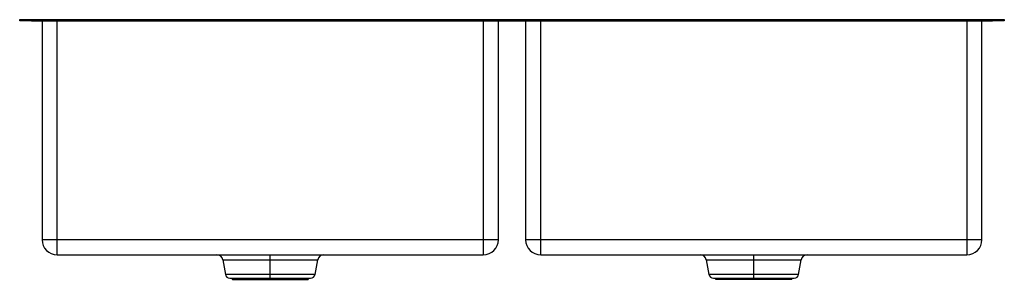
# Paper-space layout '_Normale a' of a CAD drawing. Header units: millimetres. Extents: x 0 to 840, y -222 to 0.
import ezdxf

# ---------------------------------------------------------------- set-up
doc = ezdxf.new("R2010")
doc.units = ezdxf.units.MM

psp = doc.layouts.new('_Normale a')

# ---------------------------------------------------------------- linework, layer by layer
at = {"color": 7, "linetype": 'Continuous', "lineweight": 25}
for p, q in [((0, -0.9), (0, 0)), ((0, 0), (840, 0)), ((10, 0), (10, -0.9)), ((830, -0.9), (830, 0)), ((840, 0), (840, -0.9)), ((10, -0.9), (830, -0.9)), ((19.1, -0.9), (19.1, -188)), ((32, -200.9), (32, -0.9)), ((395.5, -0.9), (395.5, -200.9)), ((408.4, -188), (408.4, -0.9)), ((431.6, -0.9), (431.6, -188)), ((444.5, -200.9), (444.5, -0.9)), ((808, -0.9), (808, -200.9)), ((820.9, -188), (820.9, -0.9)), ((408.4, -188), (19.1, -188)), ((820.9, -188), (431.6, -188)), ((32, -200.9), (395.5, -200.9)), ((213.75, -221.9), (213.75, -200.9)), ((444.5, -200.9), (808, -200.9)), ((626.25, -221.9), (626.25, -200.9)), ((173.24, -205.11), (175.45, -217.68)), ((252.05, -217.68), (254.26, -205.11)), ((585.74, -205.11), (587.95, -217.68)), ((664.55, -217.68), (666.76, -205.11)), ((179.29, -220.9), (248.21, -220.9)), ((180.78, -220.9), (181.48, -221.9)), ((181.48, -221.9), (246.02, -221.9)), ((246.02, -221.9), (246.72, -220.9)), ((591.79, -220.9), (660.71, -220.9)), ((593.28, -220.9), (593.98, -221.9)), ((658.52, -221.9), (593.98, -221.9)), ((658.52, -221.9), (659.22, -220.9))]:
    psp.add_line(p, q, dxfattribs=at)
at = {"color": 8, "linetype": 'Continuous', "lineweight": 25}
for p, q in [((173.24, -205.11), (254.26, -205.11)), ((585.74, -205.11), (666.76, -205.11)), ((252.05, -217.68), (175.45, -217.68)), ((664.55, -217.68), (587.95, -217.68))]:
    psp.add_line(p, q, dxfattribs=at)
at = {"color": 7, "linetype": 'Continuous', "lineweight": 25}
for centre, radius, start, end in [((32, -188), 12.9, 180, 270), ((395.5, -188), 12.9, 270, 0), ((444.5, -188), 12.9, 180, 270), ((808, -188), 12.9, 270, 0), ((168.22, -206), 5.1, 10, 90), ((259.28, -206), 5.1, 90, 170), ((580.72, -206), 5.1, 10, 90), ((671.78, -206), 5.1, 90, 170), ((179.29, -217), 3.9, 190, 270), ((248.21, -217), 3.9, 270, 350), ((591.79, -217), 3.9, 190, 270), ((660.71, -217), 3.9, 270, 350)]:
    psp.add_arc(centre, radius, start, end, dxfattribs=at)
for points in [[(10, -0.9), (9.89, -0.9), (9.67, -0.9), (9.35, -0.9), (9.02, -0.9), (8.7, -0.9), (8.37, -0.9), (7.83, -0.9), (7.09, -0.9), (6.17, -0.9), (5.28, -0.9), (4.16, -0.9), (2.88, -0.9), (1.84, -0.9), (1.17, -0.9), (0.75, -0.9), (0.42, -0.9), (0.22, -0.9), (0.1, -0.9), (0.04, -0.9), (0.01, -0.9), (0, -0.9), (0, -0.9)], [(840, -0.9), (840, -0.9), (840, -0.9), (839.98, -0.9), (839.95, -0.9), (839.92, -0.9), (839.87, -0.9), (839.77, -0.9), (839.59, -0.9), (839.25, -0.9), (838.83, -0.9), (838.16, -0.9), (837.12, -0.9), (835.85, -0.9), (834.72, -0.9), (833.83, -0.9), (832.91, -0.9), (832.11, -0.9), (831.47, -0.9), (830.98, -0.9), (830.49, -0.9), (830.16, -0.9), (830, -0.9)]]:
    psp.add_open_spline(points, degree=3, knots=[0, 0, 0, 0, 0.020876, 0.041709, 0.062522, 0.083337, 0.104177, 0.125063, 0.187555, 0.250082, 0.312573, 0.3751, 0.499968, 0.624834, 0.687326, 0.749853, 0.812346, 0.874872, 0.906185, 0.937427, 0.968674, 1, 1, 1, 1], dxfattribs=at)

doc.saveas('drawing.dxf')
